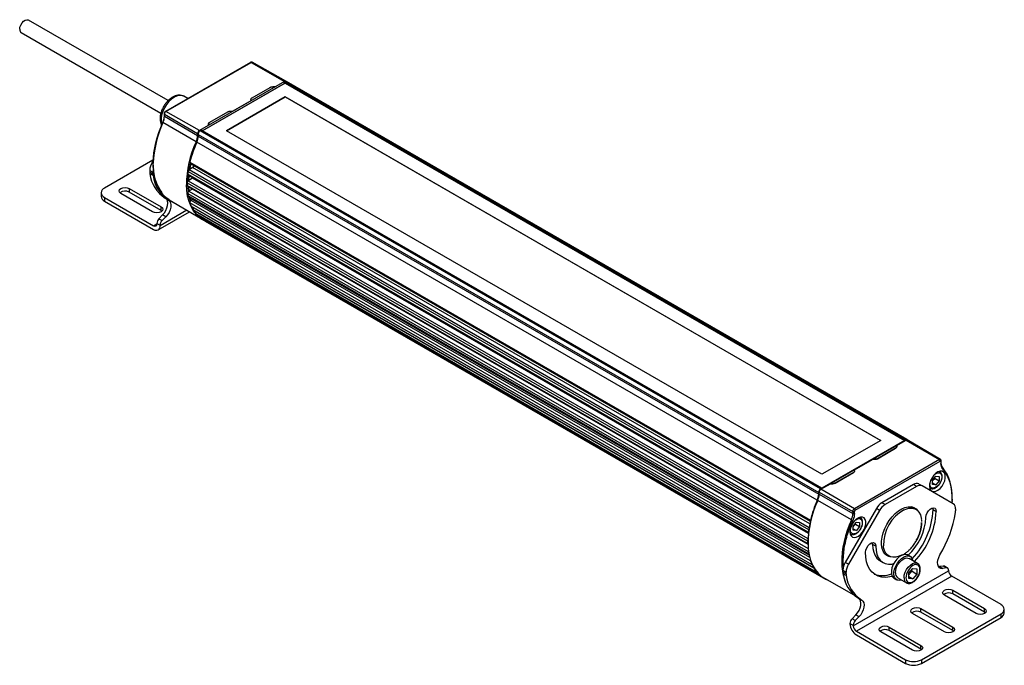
# Model space of a CAD drawing. Header units: millimetres. Extents: x 29 to 1295, y 0 to 793.
# Tile 4 of 4: x 838 to 1276, y 506 to 793. Entities that reach past the tile are written whole.
import ezdxf

# ---------------------------------------------------------------- set-up
doc = ezdxf.new("R2010")
doc.units = ezdxf.units.MM
doc.header["$LTSCALE"] = 3

msp = doc.modelspace()

# ---------------------------------------------------------------- linework, layer by layer
for p, q in [((904.27, 757.27), (842.17, 793.12)), ((838.92, 787.49), (901.03, 751.64)), ((940.88, 774.28), (903.06, 752.45)), ((903.31, 752.43), (941.12, 774.26)), ((941.12, 774.26), (955.98, 765.83)), ((956.55, 765.89), (941.6, 774.31)), ((955.98, 765.83), (918.17, 744)), ((919.36, 743.88), (955.81, 764.92)), ((956.37, 765.08), (919.6, 743.85)), ((941.57, 758.51), (949.58, 763.13)), ((955.98, 765.83), (951.82, 763.43)), ((955.81, 765.2), (955.81, 764.93)), ((956.2, 764.98), (955.81, 765.2)), ((956.34, 765.71), (955.99, 765.51)), ((1231.97, 606.19), (955.99, 765.51)), ((956.34, 765.71), (1232.32, 606.39)), ((956.37, 765.08), (1231.79, 606.09)), ((1232.95, 606.45), (956.96, 765.78)), ((912.97, 758.17), (911.2, 759.19)), ((930.21, 743.85), (956.37, 758.96)), ((956.37, 758.88), (930.28, 743.81)), ((956.37, 758.96), (1221.19, 606.09)), ((956.37, 758.96), (956.37, 758.88)), ((1221.12, 606.04), (956.37, 758.88)), ((941.33, 757.38), (932.8, 752.45)), ((902.48, 751.44), (902.48, 750.52)), ((902.62, 751.24), (917.35, 742.59)), ((902.62, 750.32), (902.62, 751.24)), ((902.62, 750.32), (917.35, 741.67)), ((918.16, 744), (903.31, 752.43)), ((922.85, 747.7), (930.86, 752.32)), ((916.71, 738.95), (901.97, 747.5)), ((922.31, 746.4), (918.16, 744)), ((917.35, 742.59), (917.35, 741.67)), ((917.63, 742.21), (1193.62, 582.89)), ((917.63, 742.21), (917.63, 741.43)), ((917.63, 741.43), (1193.62, 582.1)), ((918.86, 744.08), (918.51, 743.87)), ((1194.49, 584.55), (918.51, 743.87)), ((1194.85, 584.76), (918.86, 744.08)), ((1194.97, 584.77), (918.99, 744.09)), ((919.6, 743.85), (919.6, 743.73)), ((1195.02, 584.86), (919.6, 743.85)), ((1195.02, 590.98), (930.21, 743.85)), ((1193, 579.44), (917.01, 738.76)), ((897.43, 730.72), (875.9, 718.29)), ((897.13, 729.71), (897.55, 730.44)), ((897.13, 729.71), (897.39, 729.56)), ((913.95, 729.88), (1189.93, 570.55)), ((915.15, 727.43), (914.04, 726.78)), ((914.08, 729.32), (1189.87, 570.11)), ((1189.72, 568.92), (915.15, 727.43)), ((896.09, 726.22), (897.5, 725.41)), ((896.09, 726.22), (896.09, 725.45)), ((896.09, 725.45), (897.5, 724.63)), ((897.57, 723.89), (896.16, 724.71)), ((897.5, 724.63), (897.5, 725.41)), ((1188.94, 565.22), (912.96, 724.55)), ((913.1, 724.11), (1188.95, 564.87)), ((913.12, 725.76), (1189.11, 566.44)), ((913.25, 723.23), (913.34, 724.12)), ((915.15, 722.7), (913.49, 721.74)), ((913.64, 726.56), (1189.41, 567.36)), ((915.33, 722.82), (915.15, 722.7)), ((1189.08, 564.57), (915.15, 722.7)), ((912.68, 720.67), (1188.66, 561.35)), ((1188.66, 560.2), (912.68, 719.52)), ((912.84, 719.19), (1188.74, 559.91)), ((913.32, 716.84), (913.12, 719.02)), ((913.21, 721.58), (1188.86, 562.45)), ((913.67, 717.08), (913.52, 718.79)), ((874.44, 716.25), (874.44, 714.62)), ((875.9, 714.21), (875.9, 712.58)), ((875.9, 714.21), (897.82, 701.55)), ((897.36, 707.82), (883.22, 715.98)), ((886.97, 718.15), (901.11, 709.98)), ((886.97, 718.15), (886.97, 716.52)), ((901.11, 708.35), (886.97, 716.52)), ((902.95, 713.86), (904.37, 713.05)), ((912.96, 715.96), (1188.94, 556.64)), ((1189.11, 555.62), (913.12, 714.94)), ((913.27, 714.71), (1189.25, 555.39)), ((913.48, 716.97), (1189, 557.92)), ((915.08, 717.89), (913.67, 717.08)), ((875.9, 712.58), (897.82, 699.92)), ((901.11, 708.35), (901.11, 709.98)), ((904.75, 713.15), (918.61, 704.95)), ((1189.93, 552.46), (913.95, 711.78)), ((1189.67, 554), (914.45, 712.88)), ((915.15, 713.28), (914.54, 712.93)), ((914.57, 710.23), (1190.55, 550.91)), ((914.6, 710.19), (1190.59, 550.86)), ((915.41, 713.47), (915.15, 713.28)), ((1189.45, 554.93), (915.15, 713.28)), ((915.57, 709.47), (915.46, 709.69)), ((899.82, 699.72), (913.8, 707.79)), ((900.15, 704.67), (901.83, 706.37)), ((912.65, 708.48), (900.65, 701.56)), ((901.48, 708.09), (901.11, 708.35)), ((901.57, 703.85), (903.24, 705.55)), ((903.24, 705.55), (901.83, 706.37)), ((1191.44, 549.37), (915.46, 708.7)), ((1191.45, 549.2), (915.46, 708.52)), ((916.56, 706.96), (1192.54, 547.64)), ((916.58, 706.94), (1192.57, 547.62)), ((1193.73, 546.49), (917.75, 705.81)), ((1193.76, 546.34), (917.78, 705.66)), ((897.82, 701.55), (899.24, 702.37)), ((899.24, 702.61), (900.65, 701.8)), ((899.24, 702.61), (899.24, 702.37)), ((900.15, 704.67), (901.57, 703.85)), ((900.65, 701.56), (900.65, 701.8)), ((919.19, 704.53), (1195.18, 545.21)), ((919.19, 704.53), (1195.17, 545.21)), ((919.19, 704.53), (919.19, 704.53)), ((920.68, 703.67), (920.69, 703.67)), ((920.69, 703.67), (1196.67, 544.34)), ((1194.64, 584.4), (1232.45, 606.23)), ((1231.79, 606.09), (1195.02, 584.86)), ((1221.19, 606.09), (1195.02, 590.98)), ((1228.31, 603.83), (1232.46, 606.23)), ((1231.79, 606.09), (1231.79, 605.97)), ((1231.97, 606.19), (1232.32, 606.39)), ((1232.24, 606.27), (1232.21, 606.25)), ((1232.46, 606.23), (1247.31, 597.5)), ((1247.8, 597.55), (1233.04, 606.28)), ((1219.75, 597.92), (1227.76, 602.54)), ((1227.77, 602.55), (1219.76, 597.92)), ((1228.12, 602.84), (1228.13, 602.86)), ((1209.28, 592.85), (1217.82, 597.78)), ((1247.31, 597.5), (1209.5, 575.67)), ((1209.85, 575.06), (1247.66, 596.89)), ((1247.99, 596.7), (1247.99, 595.78)), ((1248.14, 595.98), (1248.14, 596.91)), ((1201.02, 587.1), (1209.03, 591.73)), ((1209.05, 591.74), (1201.04, 587.12)), ((1209.31, 591.93), (1209.37, 591.99)), ((1247.19, 592.27), (1247.53, 592.11)), ((1247.5, 592.13), (1247.24, 592.28)), ((1243.07, 586.72), (1243.18, 587.39)), ((1244.31, 588.37), (1245.73, 590.13)), ((1244.31, 586.49), (1244.31, 588.37)), ((1244.31, 587.18), (1245.73, 586.36)), ((1245.37, 589.14), (1245.32, 589.62)), ((1245.37, 589.14), (1247.14, 588.12)), ((1245.73, 590.13), (1247.14, 590.01)), ((1247.14, 588.12), (1245.73, 586.36)), ((1247.14, 590.01), (1247.14, 588.12)), ((1193.62, 582.1), (1193.62, 582.89)), ((1193.83, 582.99), (1208.81, 574.49)), ((1193.83, 582.07), (1193.83, 582.99)), ((1194.49, 584.55), (1194.85, 584.76)), ((1194.64, 584.4), (1198.8, 586.8)), ((1209.5, 575.67), (1194.64, 584.4)), ((1195.02, 584.75), (1195.02, 584.86)), ((1235.77, 586.42), (1221.73, 578.32)), ((1237.19, 585.61), (1223.15, 577.5)), ((1237.19, 585.61), (1235.77, 586.42)), ((1239.64, 585.85), (1238.22, 586.66)), ((1253.49, 577.85), (1239.64, 585.85)), ((1243.16, 584.83), (1242.98, 584.97)), ((1242.99, 584.92), (1243.25, 584.77)), ((1243.25, 584.77), (1243.16, 584.83)), ((1245.73, 586.36), (1244.31, 586.49)), ((1208.16, 570.75), (1193.2, 579.35)), ((1193.83, 582.07), (1208.81, 573.57)), ((1223.15, 577.5), (1221.73, 578.32)), ((1252.93, 578.85), (1252.87, 578.21)), ((1253.07, 579.31), (1253.08, 579.89)), ((1219.28, 575.73), (1205.43, 551.73)), ((1220.7, 574.91), (1206.84, 550.92)), ((1208.81, 574.49), (1208.81, 573.57)), ((1209.51, 573.57), (1209.51, 574.49)), ((1220.7, 574.91), (1219.28, 575.73)), ((1236.87, 575.37), (1234.94, 576.49)), ((1235.98, 575.88), (1235.54, 576.33)), ((1244.49, 575.28), (1244.36, 576.08)), ((1244.49, 575.28), (1245.9, 574.47)), ((1254.53, 575.56), (1254.53, 574.78)), ((1208.95, 567.96), (1210.37, 569.72)), ((1210.37, 569.72), (1211.78, 569.6)), ((1211.78, 569.6), (1211.78, 567.71)), ((1211.83, 571.85), (1212.17, 571.7)), ((1212.14, 571.72), (1211.88, 571.87)), ((1207.72, 566.31), (1207.82, 566.98)), ((1208.95, 566.08), (1208.95, 567.96)), ((1208.95, 566.77), (1210.37, 565.95)), ((1210.37, 565.95), (1208.95, 566.08)), ((1210.01, 568.73), (1209.96, 569.21)), ((1210.01, 568.73), (1211.78, 567.71)), ((1211.78, 567.71), (1210.37, 565.95)), ((1189.1, 564.79), (1188.92, 562.91)), ((1207.8, 564.41), (1207.62, 564.56)), ((1207.63, 564.51), (1207.89, 564.36)), ((1207.89, 564.36), (1207.8, 564.41)), ((1217.62, 559.77), (1217.49, 560.57)), ((1219.03, 558.96), (1217.62, 559.77)), ((1220.88, 552.56), (1222.29, 551.75)), ((1222.94, 555.7), (1224.88, 554.58)), ((1234.3, 554.41), (1233.17, 555.07)), ((1237.62, 551.34), (1233.8, 553.55)), ((1190.66, 550.86), (1190.77, 550.87)), ((1191.47, 549.49), (1191.44, 549.37)), ((1192.67, 547.62), (1192.74, 547.65)), ((1204.39, 548.25), (1205.81, 547.43)), ((1204.39, 548.25), (1204.39, 547.47)), ((1205.81, 546.65), (1204.39, 547.47)), ((1206.84, 550.92), (1205.43, 551.73)), ((1205.81, 546.65), (1205.81, 547.43)), ((1208.95, 523.58), (1251.38, 548.07)), ((1233.77, 546.93), (1235.54, 549.13)), ((1235.19, 547.84), (1235.1, 548.58)), ((1235.19, 547.84), (1237.31, 546.61)), ((1235.54, 549.13), (1237.31, 548.97)), ((1237.31, 548.97), (1237.31, 546.61)), ((1246.94, 549.87), (1247.38, 549.9)), ((1249.05, 550.13), (1247.38, 549.9)), ((1247.38, 549.9), (1248.79, 549.08)), ((1250.47, 549.32), (1248.79, 549.08)), ((1250.47, 549.32), (1249.05, 550.13)), ((1250.97, 549.23), (1249.55, 550.05)), ((1251.38, 548.32), (1251.38, 548.07)), ((1193.74, 546.54), (1193.73, 546.49)), ((1195.58, 545.07), (1195.31, 545.22)), ((1196.21, 544.69), (1209.26, 537.34)), ((1205.87, 545.91), (1204.46, 546.73)), ((1252.8, 545.62), (1210.37, 521.13)), ((1227.17, 544.67), (1228.3, 544.02)), ((1228.8, 544.89), (1232.62, 542.68)), ((1233.77, 544.57), (1233.77, 546.93)), ((1233.77, 545.43), (1235.54, 544.41)), ((1235.54, 544.41), (1233.77, 544.57)), ((1237.31, 546.61), (1235.54, 544.41)), ((1274.72, 532.97), (1252.8, 545.62)), ((1232.62, 542.68), (1232.57, 542.71)), ((1253.26, 539.36), (1267.4, 531.19)), ((1253.26, 537.72), (1253.26, 539.36)), ((1211.26, 535.89), (1212.67, 535.07)), ((1263.65, 529.03), (1249.51, 537.19)), ((1267.4, 529.56), (1253.26, 537.72)), ((1239.11, 531.19), (1253.26, 523.03)), ((1239.11, 529.56), (1239.11, 531.19)), ((1267.4, 529.56), (1267.4, 531.19)), ((1276.18, 529.29), (1276.18, 530.93)), ((1210.13, 528.39), (1208.46, 526.7)), ((1209.87, 525.88), (1208.46, 526.7)), ((1211.54, 527.57), (1209.87, 525.88)), ((1211.54, 527.57), (1210.13, 528.39)), ((1249.51, 520.87), (1235.37, 529.03)), ((1253.26, 521.4), (1239.11, 529.56)), ((1239.36, 508.48), (1274.72, 528.89)), ((1239.36, 506.84), (1274.72, 527.25)), ((1267.76, 529.29), (1267.4, 529.56)), ((1274.72, 527.25), (1274.72, 528.89)), ((1207.54, 524.64), (1208.95, 523.82)), ((1207.54, 524.64), (1207.54, 524.4)), ((1208.95, 523.58), (1208.95, 523.82)), ((1224.97, 523.03), (1239.11, 514.86)), ((1224.97, 521.4), (1224.97, 523.03)), ((1239.11, 513.23), (1224.97, 521.4)), ((1253.26, 521.4), (1253.26, 523.03)), ((1253.62, 521.13), (1253.26, 521.4)), ((1210.37, 521.13), (1232.29, 508.48)), ((1210.37, 519.5), (1232.29, 506.84)), ((1235.37, 512.7), (1221.22, 520.87)), ((1239.11, 513.23), (1239.11, 514.86)), ((1239.48, 512.97), (1239.11, 513.23)), ((1232.29, 508.48), (1232.29, 506.84)), ((1239.36, 508.48), (1239.36, 506.84))]:
    msp.add_line(p, q)
at = {"flags": 128}
for points in [[(838.25, 788.98), (838.37, 789.91), (838.73, 790.89), (839.29, 791.8), (839.98, 792.55), (840.74, 793.06), (841.47, 793.27), (842.1, 793.15), (842.17, 793.12)], [(907.02, 758.77), (905.78, 757.91), (904.61, 756.79), (903.53, 755.46), (902.61, 753.97), (901.89, 752.39), (901.38, 750.79), (901.13, 749.25), (901.13, 747.82), (901.38, 746.57), (901.4, 746.53)], [(904.75, 713.15), (903.67, 713.87), (902.14, 715.25), (900.82, 716.91), (899.71, 718.84), (898.83, 721.01), (898.2, 723.42), (897.81, 726.03), (897.66, 728.81), (897.67, 729.4)], [(883.22, 715.98), (882.65, 716.48), (882.45, 717.07), (882.65, 717.65), (883.22, 718.15), (884.08, 718.48), (885.1, 718.6), (886.11, 718.48), (886.97, 718.15)], [(917.76, 705.69), (916.89, 706.52), (915.56, 708.19), (914.45, 710.13), (913.57, 712.32), (912.92, 714.74), (912.53, 717.36), (912.39, 719.73)], [(901.11, 709.98), (901.69, 709.49), (901.89, 708.9), (901.69, 708.32), (901.11, 707.82), (900.25, 707.49), (899.24, 707.37), (898.22, 707.49), (897.36, 707.82)], [(901.83, 706.37), (902.61, 707.29), (903.26, 708.35), (903.75, 709.48), (904.03, 710.61), (904.11, 711.67), (903.96, 712.59), (903.61, 713.32), (903.12, 713.77)], [(904.47, 712.99), (905.02, 712.5), (905.38, 711.77), (905.52, 710.85), (905.45, 709.8), (905.16, 708.67), (904.67, 707.54), (904.02, 706.47), (903.24, 705.55)], [(916.56, 706.96), (916.57, 706.95), (916.58, 706.94)], [(917.78, 706.25), (917.78, 706.13), (917.75, 705.81)], [(1233.15, 606.22), (1233.1, 606.31), (1232.99, 606.43), (1232.85, 606.49), (1232.69, 606.51), (1232.51, 606.48), (1232.32, 606.39)], [(1242.9, 585.8), (1243.03, 584.77), (1243.41, 583.97), (1244.02, 583.46), (1244.81, 583.28), (1245.71, 583.43), (1246.67, 583.91), (1247.62, 584.68), (1248.47, 585.68), (1249.18, 586.85), (1249.68, 588.09), (1249.94, 589.31), (1249.94, 590.42), (1249.68, 591.34), (1249.18, 592), (1248.47, 592.35), (1247.62, 592.37), (1246.67, 592.05), (1245.71, 591.42), (1244.81, 590.53), (1244.02, 589.43), (1243.41, 588.22), (1243.03, 586.98), (1242.9, 585.8)], [(1245.31, 590.98), (1245.73, 591.31), (1246.7, 591.66), (1247.18, 591.65), (1247.6, 591.5), (1247.94, 591.21), (1248.19, 590.8), (1248.38, 589.78), (1248.19, 588.54), (1247.94, 587.85), (1247.6, 587.17), (1247.18, 586.52), (1246.7, 585.96), (1245.73, 585.19), (1244.75, 584.84), (1244.27, 584.85), (1243.85, 585), (1243.51, 585.29), (1243.26, 585.7), (1243.07, 586.72), (1243.07, 586.72)], [(1225.64, 554.24), (1225.02, 554.37), (1223.91, 554.85), (1222.99, 555.64), (1222.28, 556.71), (1221.79, 558.03), (1221.54, 559.55), (1221.54, 561.25), (1221.79, 563.07), (1222.28, 564.95), (1222.99, 566.84), (1223.91, 568.7), (1225.02, 570.45), (1226.27, 572.07), (1227.63, 573.49), (1229.07, 574.67), (1230.54, 575.59), (1231.99, 576.22), (1233.4, 576.53), (1234.71, 576.52), (1235.89, 576.2), (1236.91, 575.56), (1237.55, 574.88)], [(1231.69, 575.2), (1232.35, 575.48), (1233.78, 575.86), (1235.12, 575.91), (1236.33, 575.63), (1237.38, 575.03), (1238.22, 574.12), (1238.85, 572.93), (1239.23, 571.5), (1239.28, 571.15)], [(1241.31, 571.81), (1241.44, 572.8), (1241.84, 573.83), (1242.45, 574.78), (1243.2, 575.52), (1244, 575.98), (1244.75, 576.1), (1245.36, 575.86), (1245.76, 575.3), (1245.9, 574.47)], [(1207.54, 565.39), (1207.67, 564.36), (1208.05, 563.56), (1208.66, 563.05), (1209.45, 562.86), (1210.36, 563.02), (1211.32, 563.49), (1212.26, 564.26), (1213.11, 565.27), (1213.82, 566.43), (1214.32, 567.67), (1214.58, 568.89), (1214.58, 570.01), (1214.32, 570.93), (1213.82, 571.59), (1213.11, 571.94), (1212.26, 571.96), (1211.32, 571.64), (1210.36, 571.01), (1209.45, 570.11), (1208.66, 569.02), (1208.05, 567.81), (1207.67, 566.56), (1207.54, 565.39)], [(1214.44, 556.3), (1214.57, 557.29), (1214.97, 558.32), (1215.58, 559.26), (1216.33, 560.01), (1217.13, 560.47), (1217.88, 560.59), (1218.49, 560.35), (1218.89, 559.78), (1219.03, 558.96)], [(1188.88, 559.77), (1189.01, 557.76), (1189.41, 555.13), (1190.05, 552.72), (1190.93, 550.53), (1192.04, 548.59), (1193.37, 546.92), (1194.91, 545.54), (1196.21, 544.69)], [(1226.34, 545.55), (1225.31, 545.3), (1223.47, 545.08), (1221.74, 545.18), (1220.14, 545.6), (1218.7, 546.33), (1217.44, 547.36), (1216.38, 548.67), (1215.54, 550.25), (1214.93, 552.07), (1214.56, 554.1), (1214.44, 556.3)], [(1217.62, 559.77), (1217.74, 557.93), (1218.11, 556.27), (1218.72, 554.83), (1219.55, 553.65), (1220.59, 552.74), (1220.88, 552.56)], [(1219.03, 558.96), (1219.16, 557.11), (1219.53, 555.45), (1220.13, 554.01), (1220.97, 552.83), (1222, 551.92), (1223.22, 551.32), (1224.6, 551.03), (1226.1, 551.06), (1226.96, 551.22)], [(1230.76, 555.11), (1229.4, 554.48), (1227.97, 554.09), (1226.63, 554.04), (1225.42, 554.32), (1224.38, 554.93), (1223.53, 555.84), (1222.9, 557.02), (1222.52, 558.45), (1222.42, 559.22)], [(1223.38, 555.26), (1223.6, 555.19), (1223.99, 555.1)], [(1233.17, 555.07), (1232.44, 555.32), (1231.48, 555.29), (1230.43, 554.91), (1229.37, 554.22), (1228.36, 553.26), (1227.46, 552.08), (1226.74, 550.77), (1226.22, 549.4), (1225.96, 548.06), (1225.96, 546.83), (1226.22, 545.79), (1226.74, 545.01), (1227.17, 544.67)], [(1230.46, 543.93), (1229.49, 543.74), (1228.6, 543.88), (1227.87, 544.36), (1227.35, 545.14), (1227.09, 546.17), (1227.09, 547.4), (1227.35, 548.74), (1227.87, 550.12), (1228.6, 551.43), (1229.49, 552.61), (1230.5, 553.57), (1231.57, 554.26), (1232.61, 554.63), (1233.57, 554.67), (1234.39, 554.36), (1235.02, 553.72), (1235.41, 552.81), (1235.46, 552.59)], [(1227.76, 547.18), (1227.9, 548.35), (1228.28, 549.6), (1228.89, 550.81), (1229.67, 551.9), (1230.58, 552.8), (1231.54, 553.43), (1232.48, 553.75), (1233.34, 553.73), (1233.8, 553.55)], [(1248.79, 549.08), (1248.01, 549.1), (1247.36, 549.41), (1246.87, 549.98), (1246.58, 550.78), (1246.51, 551.75), (1246.66, 552.84), (1247.01, 553.97), (1247.56, 555.09)], [(1231.58, 544.97), (1231.71, 546.15), (1232.1, 547.39), (1232.7, 548.6), (1233.49, 549.7), (1234.4, 550.6), (1235.36, 551.23), (1236.3, 551.54), (1237.16, 551.53), (1237.63, 551.34)], [(1251.38, 548.32), (1251.37, 548.55), (1251.32, 548.76), (1251.24, 548.95), (1251.13, 549.1), (1251, 549.21), (1250.84, 549.29), (1250.66, 549.32), (1250.47, 549.32)], [(1196.68, 544.34), (1197.35, 544.04), (1197.38, 544.03)], [(1249.51, 537.19), (1248.93, 537.69), (1248.73, 538.28), (1248.93, 538.86), (1249.51, 539.36), (1250.37, 539.69), (1251.38, 539.81), (1252.4, 539.69), (1253.26, 539.36)], [(1210.13, 528.39), (1210.91, 529.32), (1211.56, 530.38), (1212.05, 531.51), (1212.34, 532.64), (1212.41, 533.7), (1212.27, 534.62), (1211.91, 535.34), (1211.42, 535.79)], [(1212.78, 535.01), (1213.32, 534.53), (1213.68, 533.8), (1213.83, 532.88), (1213.75, 531.82), (1213.46, 530.69), (1212.98, 529.56), (1212.32, 528.5), (1211.54, 527.57)], [(1235.37, 529.03), (1234.79, 529.53), (1234.59, 530.11), (1234.79, 530.7), (1235.37, 531.19), (1236.23, 531.52), (1237.24, 531.64), (1238.25, 531.52), (1239.11, 531.19)], [(1267.4, 531.19), (1267.97, 530.7), (1268.17, 530.11), (1267.97, 529.53), (1267.4, 529.03), (1266.54, 528.7), (1265.52, 528.58), (1264.51, 528.7), (1263.65, 529.03)], [(1221.22, 520.87), (1220.65, 521.36), (1220.45, 521.95), (1220.65, 522.53), (1221.22, 523.03), (1222.08, 523.36), (1223.1, 523.48), (1224.11, 523.36), (1224.97, 523.03)], [(1253.26, 523.03), (1253.83, 522.53), (1254.03, 521.95), (1253.83, 521.36), (1253.26, 520.87), (1252.4, 520.53), (1251.38, 520.42), (1250.37, 520.53), (1249.51, 520.87)], [(1239.11, 514.86), (1239.69, 514.37), (1239.89, 513.78), (1239.69, 513.2), (1239.11, 512.7), (1238.25, 512.37), (1237.24, 512.25), (1236.23, 512.37), (1235.37, 512.7)]]:
    msp.add_lwpolyline(points, dxfattribs=at)
for centre, radius, start, end in [((839.8, 788.78), 1.56, 172.8534, 235.8344), ((940.98, 774.06), 0.248, 54.8867, 114.4743), ((941.41, 773.86), 0.488, 66.2111, 125.5723), ((956.19, 765.19), 0.384, 122.6055, 177.3945), ((956.32, 765.36), 0.58, 66.2151, 125.5719), ((955.6, 765.23), 0.706, 33.992, 57.5131), ((956.7, 765.21), 0.62, 65.2304, 126.08), ((909.46, 755.4), 4.17, 65.3276, 125.9828), ((895.5, 750.49), 7.12, 335.1976, 358.6373), ((902.73, 751.47), 0.248, 185.3354, 245.1377), ((902.73, 750.55), 0.25, 186.8679, 245.005), ((904.11, 751.18), 1.49, 122.6055, 177.3945), ((903.16, 752.22), 0.248, 54.8734, 114.6291), ((944.57, 727.82), 46.93, 155.2037, 178.0691), ((902.06, 747.77), 0.286, 208.592, 251.9639), ((910.47, 741.83), 6.87, 335.1976, 358.6373), ((910.9, 741.59), 6.74, 335.1976, 358.6373), ((919.11, 742.51), 1.77, 122.6055, 177.3945), ((917.68, 743.21), 0.701, 241.7707, 266.4803), ((919.5, 742.29), 1.87, 122.1093, 182.291), ((917.78, 743.4), 0.71, 33.2825, 57.4823), ((918.94, 743.98), 0.126, 65.6929, 125.6176), ((958.95, 719.36), 46.56, 155.1191, 179.5456), ((966.7, 716.65), 54.39, 156.01, 165.9234), ((918.16, 741.5), 2.93, 240.498, 247.338), ((903.3, 725.98), 7.21, 148.8563, 178.0435), ((914.38, 729.68), 0.471, 156.0084, 230.0739), ((913.98, 729.26), 2.17, 302.6666, 332.7967), ((900.14, 725.43), 4.05, 179.7386, 190.2596), ((911.19, 726.58), 15.16, 187.1184, 237.054), ((903.52, 725.34), 6.01, 164.3212, 179.3523), ((901.56, 724.61), 4.05, 179.7386, 190.2596), ((912.58, 725.75), 15.12, 187.0881, 237.6083), ((913.35, 724.43), 0.408, 164.2134, 233.3802), ((954.26, 719.49), 41.61, 171.3375, 173.025), ((914.28, 725.57), 1.17, 122.9173, 170.7714), ((876.68, 716.25), 2.18, 110.7834, 249.2166), ((913.83, 720.61), 1.16, 122.6593, 176.6725), ((945.68, 720.1), 33, 178.9977, 181.0023), ((913.05, 719.49), 0.37, 175.5535, 234.6932), ((876.94, 714.87), 2.51, 185.6948, 245.6253), ((885.11, 713.24), 3.77, 60.5043, 126.871), ((914.07, 716.02), 1.12, 122.0224, 182.9693), ((937.79, 719.49), 25.08, 188.0858, 190.4509), ((913.44, 714.98), 0.32, 186.576, 237.4842), ((915, 711.96), 1.07, 120.9033, 189.8139), ((931.13, 717.72), 18.18, 199.0777, 204.3407), ((914.65, 710.27), 0.0939, 202.9191, 239.1239), ((913.81, 709.28), 1.75, 340.4273, 11.5893), ((915.66, 708.62), 0.218, 158.7209, 205.0034), ((927.52, 715.83), 14.1, 211.2232, 218.9781), ((917.91, 705.76), 0.167, 163.915, 219.6008), ((925.92, 714.4), 11.95, 227.0481, 235.7088), ((898.38, 702.23), 0.873, 230.7967, 9.214), ((898.93, 701.28), 1.75, 230.7967, 9.214), ((902.36, 702.46), 3.12, 134.9114, 177.1174), ((903.77, 701.64), 3.12, 134.9114, 177.1174), ((1232.18, 605.86), 0.386, 122.6907, 161.7926), ((1232.29, 605.96), 0.315, 58.9176, 84.9851), ((1232.79, 605.77), 0.565, 64.4932, 126.3427), ((1247.59, 597.13), 0.462, 63.5741, 127.3003), ((1246.9, 596.86), 0.766, 2.6294, 57.0819), ((1247.79, 596.74), 0.205, 350.786, 129.2033), ((1247.9, 596.93), 0.246, 293.7439, 354.7732), ((1247.9, 596), 0.239, 292.7742, 355.9057), ((1248.42, 593.8), 0.403, 317.2687, 53.9152), ((1232.73, 581.57), 20.27, 355.8442, 38.2525), ((1237.21, 584.42), 2.46, 65.686, 125.6182), ((1195.49, 582.97), 1.87, 122.1093, 182.291), ((1193.98, 583.27), 0.321, 215.1636, 242.0356), ((1195.59, 582.91), 1.77, 122.6055, 177.3945), ((1194.47, 584.13), 0.315, 58.9176, 84.9851), ((1194.92, 584.67), 0.108, 34.8282, 129.6203), ((1238.62, 583.6), 2.46, 65.686, 125.6182), ((1233.67, 560.17), 44.78, 154.647, 180.5116), ((1242.69, 557.32), 54.39, 156.01, 165.9234), ((1186.88, 582.26), 6.74, 335.1976, 358.6373), ((1193.66, 580.18), 0.952, 232.6593, 241.0789), ((1186.96, 582.23), 6.87, 335.1976, 358.6373), ((1193.98, 582.35), 0.321, 215.1636, 242.0356), ((1225.47, 572.32), 7.07, 121.9547, 151.1444), ((1210.3, 574.42), 1.49, 122.6055, 177.3945), ((1209.16, 575.17), 0.766, 242.9222, 297.3664), ((1209.08, 575.03), 0.766, 2.6294, 57.0819), ((1210.23, 574.46), 0.721, 122.6055, 177.3945), ((1226.89, 571.5), 7.07, 121.9547, 151.1444), ((1240.14, 559.62), 17.72, 118.4779, 181.3163), ((1209.91, 576.99), 34.62, 316.9652, 357.1737), ((1211.3, 576.18), 34.65, 316.0622, 357.1733), ((1200.55, 582.99), 54.67, 329.3133, 350.4982), ((1252.02, 575.81), 2.52, 354.3796, 54.302), ((1249.13, 574.8), 5.4, 351.1113, 359.8036), ((1190.6, 570.36), 0.693, 163.7019, 195.4568), ((1248.28, 551.71), 44.41, 154.6196, 180.8513), ((1201.69, 573.73), 7.12, 335.1976, 358.6373), ((1209.48, 573.05), 2.65, 240.0999, 255.0618), ((1209.16, 574.25), 0.766, 242.9222, 297.3664), ((1216.74, 573.04), 24.59, 312.6115, 357.1535), ((1189.47, 565.13), 0.539, 170.0794, 207.5921), ((1230.25, 560.17), 41.61, 171.3375, 173.025), ((1190.27, 566.24), 1.18, 148.4885, 170.4471), ((1189.67, 561.31), 1.01, 157.368, 177.8505), ((1221.66, 560.77), 33, 178.9977, 181.0023), ((1189.06, 560.17), 0.395, 176.5682, 223.46), ((1189.96, 556.72), 1.02, 150.2904, 184.157), ((1213.77, 560.17), 25.08, 188.0858, 190.4509), ((1189.4, 555.65), 0.297, 185.2663, 262.2976), ((1190.71, 552.66), 0.801, 157.6269, 194.3168), ((1207.12, 558.4), 18.18, 199.0777, 204.3407), ((1190.63, 550.94), 0.0929, 203.1667, 286.8145), ((1191.65, 549.29), 0.218, 158.7209, 205.0034), ((1203.51, 556.51), 14.1, 211.2232, 218.9781), ((1192.62, 547.71), 0.103, 222.7918, 300.4392), ((1227.11, 551.54), 23.24, 181.1922, 202.3051), ((1211.6, 548), 7.21, 148.8563, 178.0435), ((1208.45, 547.45), 4.05, 179.7386, 190.2596), ((1213.02, 547.19), 7.21, 148.8563, 178.0435), ((1249.18, 549.38), 0.767, 61.1458, 99.7782), ((1254.45, 548.21), 3.07, 182.6055, 237.3945), ((1193.89, 546.44), 0.167, 163.915, 219.6008), ((1201.9, 555.08), 11.95, 227.0481, 235.7088), ((1195.23, 545.32), 0.128, 242.6917, 309.6522), ((1196.74, 544.45), 0.124, 174.2193, 237.7816), ((1219.5, 548.61), 15.16, 187.1184, 237.054), ((1209.86, 546.64), 4.05, 179.7386, 190.2596), ((1220.88, 547.78), 15.12, 187.0881, 237.6083), ((1221.98, 556.18), 10.27, 249.3809, 292.9012), ((1230.24, 546.92), 2.49, 174.0671, 234.6207), ((1234.08, 544.72), 2.51, 174.2243, 232.9165), ((1251.4, 534.45), 3.77, 60.5043, 126.871), ((1237.26, 526.28), 3.77, 60.5043, 126.871), ((1273.94, 530.93), 2.18, 290.7834, 69.2166), ((1210.66, 524.48), 3.12, 134.9114, 177.1174), ((1212.08, 523.67), 3.12, 134.9114, 177.1174), ((1273.68, 529.54), 2.51, 294.3747, 354.3052), ((1213.68, 524.68), 6.15, 182.6055, 237.3945), ((1212.03, 523.72), 3.07, 182.6055, 237.3945), ((1223.12, 518.12), 3.77, 60.5043, 126.871), ((1235.82, 515.3), 7.69, 242.6097, 297.3903), ((1235.82, 513.67), 7.69, 242.6097, 297.3903)]:
    msp.add_arc(centre, radius, start, end)
for points, knots in [([(941.6, 774.31), (941.55, 774.33), (941.43, 774.39), (941.24, 774.4), (941.05, 774.37), (940.93, 774.31), (940.88, 774.28)], [0, 0, 0, 0, 0.259915, 0.515668, 0.763485, 1, 1, 1, 1]), ([(949.58, 763.13), (949.61, 763.15), (949.68, 763.18), (949.79, 763.24), (949.91, 763.28), (950.04, 763.32), (950.18, 763.36), (950.32, 763.4), (950.47, 763.42), (950.67, 763.45), (950.92, 763.47), (951.22, 763.48), (951.52, 763.47), (951.72, 763.44), (951.82, 763.43)], [0, 0, 0, 0, 0.057497, 0.116429, 0.176793, 0.238573, 0.301743, 0.366265, 0.432092, 0.499169, 0.620824, 0.745103, 0.87161, 1, 1, 1, 1]), ([(955.98, 765.83), (955.98, 765.83), (955.98, 765.83), (955.98, 765.83), (955.99, 765.83), (955.98, 765.83), (955.98, 765.83)], [0, 0, 0, 0, 0.005206, 0.47482, 0.738069, 1, 1, 1, 1]), ([(911.11, 759.19), (910.98, 759.28), (910.54, 759.55), (909.65, 759.72), (908.53, 759.71), (907.38, 759.41), (906.4, 758.95), (905.42, 758.31), (904.43, 757.49), (903.36, 756.32), (902.43, 754.98), (901.66, 753.54), (901.09, 752.03), (900.73, 750.52), (900.61, 749.03), (900.76, 747.69), (901.02, 746.75), (901.29, 746.34), (901.35, 746.26)], [0, 0, 0, 0, 0.026922, 0.091004, 0.155179, 0.221989, 0.287191, 0.326998, 0.400299, 0.473337, 0.546112, 0.618823, 0.69176, 0.765207, 0.839525, 0.914889, 0.981902, 1, 1, 1, 1]), ([(941.33, 757.38), (941.31, 757.4), (941.27, 757.45), (941.22, 757.52), (941.17, 757.59), (941.12, 757.69), (941.09, 757.81), (941.1, 757.97), (941.16, 758.12), (941.25, 758.26), (941.39, 758.39), (941.51, 758.47), (941.57, 758.51)], [0, 0, 0, 0, 0.061897, 0.124254, 0.187049, 0.250252, 0.373269, 0.500371, 0.622099, 0.750401, 0.871018, 1, 1, 1, 1]), ([(902.47, 750.52), (902.47, 750.49), (902.5, 750.19), (902.41, 749.57), (902.23, 748.78), (902.02, 748.15), (901.86, 747.79), (901.8, 747.64)], [0, 0, 0, 0, 0.0348667, 0.3743741, 0.634376, 0.8540127, 1, 1, 1, 1]), ([(903.06, 752.45), (902.98, 752.4), (902.83, 752.29), (902.64, 752.02), (902.5, 751.72), (902.49, 751.54), (902.48, 751.44)], [0, 0, 0, 0, 0.250002, 0.500002, 0.750002, 1, 1, 1, 1]), ([(930.86, 752.32), (930.89, 752.34), (930.96, 752.38), (931.06, 752.42), (931.17, 752.46), (931.32, 752.51), (931.53, 752.56), (931.79, 752.59), (932.06, 752.6), (932.32, 752.57), (932.57, 752.52), (932.72, 752.47), (932.8, 752.45)], [0, 0, 0, 0, 0.0655, 0.12907, 0.19055, 0.249792, 0.378083, 0.499846, 0.628999, 0.755576, 0.879293, 1, 1, 1, 1]), ([(901.65, 716.33), (899.01, 719.44), (897.62, 724.08), (897.71, 735.23), (899.19, 741.5), (901.91, 747.64)], [0, 0, 0, 0, 0.5, 0.5, 1, 1, 1, 1]), ([(922.31, 746.4), (922.3, 746.43), (922.28, 746.5), (922.25, 746.6), (922.24, 746.7), (922.24, 746.8), (922.25, 746.9), (922.27, 747), (922.3, 747.11), (922.36, 747.23), (922.45, 747.37), (922.57, 747.49), (922.7, 747.6), (922.8, 747.67), (922.85, 747.7)], [0, 0, 0, 0, 0.073592, 0.146615, 0.219013, 0.290722, 0.361671, 0.431786, 0.500989, 0.60768, 0.711089, 0.81102, 0.907344, 1, 1, 1, 1]), ([(922.86, 747.67), (922.71, 747.59), (922.6, 747.5), (922.42, 747.29), (922.35, 747.19), (922.26, 746.96), (922.24, 746.85), (922.25, 746.62), (922.27, 746.51), (922.31, 746.4)], [0, 0, 0, 0, 0.25, 0.25, 0.5, 0.5, 0.75, 0.75, 1, 1, 1, 1]), ([(917.63, 741.59), (917.59, 741.6), (917.48, 741.6), (917.4, 741.65), (917.35, 741.67)], [0, 0, 0, 0, 0.392028, 1, 1, 1, 1]), ([(918.17, 744), (918.17, 744), (918.16, 743.99), (918.16, 744), (918.16, 744), (918.16, 744), (918.16, 744)], [0, 0, 0, 0, 0.290261, 0.499903, 0.70943, 1, 1, 1, 1]), ([(897.56, 730.7), (897.56, 730.64), (897.53, 730.27), (897.54, 729.91), (897.54, 729.62)], [0, 0, 0, 0, 0.158216, 1, 1, 1, 1]), ([(913.67, 726.58), (913.77, 727.26), (913.9, 728.14), (914.14, 729.05), (914.2, 729.25)], [0, 0, 0, 0, 0.7736306, 1, 1, 1, 1]), ([(914.04, 726.78), (914.13, 727.41), (914.24, 728.17), (914.44, 728.95), (914.48, 729.09)], [0, 0, 0, 0, 0.825383, 1, 1, 1, 1]), ([(913.14, 721.59), (913.14, 721.76), (913.13, 722.29), (913.2, 722.85), (913.25, 723.23)], [0, 0, 0, 0, 0.321682, 1, 1, 1, 1]), ([(913.49, 721.74), (913.49, 721.93), (913.49, 722.57), (913.57, 723.26), (913.63, 723.73)], [0, 0, 0, 0, 0.298644, 1, 1, 1, 1]), ([(914.22, 712.68), (914.11, 712.98), (913.9, 713.52), (913.79, 714.15), (913.74, 714.44)], [0, 0, 0, 0, 0.54888, 1, 1, 1, 1]), ([(914.57, 712.95), (914.45, 713.25), (914.3, 713.64), (914.21, 714.08), (914.2, 714.17)], [0, 0, 0, 0, 0.795361, 1, 1, 1, 1]), ([(1233.03, 606.27), (1232.99, 606.3), (1232.85, 606.39), (1232.57, 606.39), (1232.35, 606.34), (1232.25, 606.27), (1232.24, 606.27)], [0, 0, 0, 0, 0.183293, 0.574651, 0.984187, 1, 1, 1, 1]), ([(1232.45, 606.23), (1232.45, 606.23), (1232.46, 606.23), (1232.46, 606.23), (1232.46, 606.23), (1232.46, 606.23), (1232.46, 606.23)], [0, 0, 0, 0, 0.290261, 0.499903, 0.70943, 1, 1, 1, 1]), ([(1227.76, 602.54), (1227.9, 602.62), (1228.02, 602.71), (1228.2, 602.92), (1228.27, 603.03), (1228.36, 603.26), (1228.37, 603.37), (1228.37, 603.6), (1228.35, 603.72), (1228.31, 603.83)], [0, 0, 0, 0, 0.25, 0.25, 0.5, 0.5, 0.75, 0.75, 1, 1, 1, 1]), ([(1228.31, 603.83), (1228.32, 603.8), (1228.34, 603.73), (1228.36, 603.63), (1228.38, 603.54), (1228.38, 603.44), (1228.37, 603.34), (1228.35, 603.24), (1228.31, 603.13), (1228.26, 603.01), (1228.17, 602.88), (1228.05, 602.75), (1227.92, 602.64), (1227.82, 602.58), (1227.77, 602.55)], [0, 0, 0, 0, 0.073592, 0.146615, 0.219013, 0.290722, 0.361671, 0.431786, 0.500989, 0.60768, 0.711089, 0.81102, 0.907344, 1, 1, 1, 1]), ([(1217.82, 597.78), (1217.98, 597.73), (1218.14, 597.69), (1218.48, 597.64), (1218.66, 597.64), (1219.01, 597.66), (1219.18, 597.69), (1219.49, 597.78), (1219.63, 597.84), (1219.75, 597.92)], [0, 0, 0, 0, 0.25, 0.25, 0.5, 0.5, 0.75, 0.75, 1, 1, 1, 1]), ([(1219.76, 597.92), (1219.73, 597.91), (1219.66, 597.87), (1219.56, 597.82), (1219.45, 597.78), (1219.29, 597.73), (1219.09, 597.68), (1218.83, 597.65), (1218.56, 597.64), (1218.3, 597.66), (1218.05, 597.71), (1217.9, 597.76), (1217.82, 597.78)], [0, 0, 0, 0, 0.0655, 0.12907, 0.19055, 0.249792, 0.378083, 0.499846, 0.628999, 0.755576, 0.879293, 1, 1, 1, 1]), ([(1248.14, 596.91), (1248.14, 596.97), (1248.13, 597.1), (1248.06, 597.28), (1247.95, 597.44), (1247.85, 597.51), (1247.8, 597.55)], [0, 0, 0, 0, 0.236513, 0.48433, 0.740083, 1, 1, 1, 1]), ([(1248.74, 594.08), (1248.71, 594.11), (1248.54, 594.24), (1248.35, 594.66), (1248.17, 595.27), (1248.15, 595.76), (1248.15, 595.99)], [0, 0, 0, 0, 0.076317, 0.415089, 0.731497, 1, 1, 1, 1]), ([(1209.28, 592.85), (1209.31, 592.83), (1209.35, 592.78), (1209.4, 592.72), (1209.45, 592.65), (1209.5, 592.55), (1209.53, 592.42), (1209.52, 592.27), (1209.46, 592.12), (1209.37, 591.98), (1209.23, 591.85), (1209.11, 591.78), (1209.05, 591.74)], [0, 0, 0, 0, 0.061897, 0.124254, 0.187049, 0.250252, 0.373269, 0.500371, 0.622099, 0.750401, 0.871018, 1, 1, 1, 1]), ([(1247.68, 587.12), (1247.86, 587.47), (1248.11, 587.95), (1248.35, 588.69), (1248.49, 589.29), (1248.54, 589.98), (1248.49, 590.64), (1248.3, 591.25), (1248, 591.77), (1247.68, 591.99), (1247.53, 592.09)], [0, 0, 0, 0, 0.18145, 0.254024, 0.372304, 0.491552, 0.61704, 0.746551, 0.88119, 1, 1, 1, 1]), ([(1201.04, 587.12), (1201.01, 587.1), (1200.94, 587.06), (1200.83, 587.01), (1200.71, 586.96), (1200.58, 586.92), (1200.44, 586.88), (1200.3, 586.85), (1200.15, 586.82), (1199.95, 586.79), (1199.7, 586.77), (1199.4, 586.76), (1199.1, 586.77), (1198.9, 586.79), (1198.8, 586.8)], [0, 0, 0, 0, 0.057497, 0.116429, 0.176793, 0.238573, 0.301743, 0.366265, 0.432092, 0.499169, 0.620824, 0.745103, 0.87161, 1, 1, 1, 1]), ([(1198.8, 586.8), (1198.99, 586.77), (1199.19, 586.76), (1199.59, 586.75), (1199.79, 586.76), (1200.18, 586.81), (1200.37, 586.85), (1200.72, 586.95), (1200.88, 587.02), (1201.02, 587.1)], [0, 0, 0, 0, 0.25, 0.25, 0.5, 0.5, 0.75, 0.75, 1, 1, 1, 1]), ([(1243.15, 584.86), (1243.2, 584.82), (1243.45, 584.61), (1244.03, 584.5), (1244.75, 584.57), (1245.45, 584.83), (1246.06, 585.22), (1246.59, 585.68), (1247.14, 586.28), (1247.47, 586.79), (1247.68, 587.12)], [0, 0, 0, 0, 0.041188, 0.205972, 0.352988, 0.484856, 0.62159, 0.726634, 0.825963, 1, 1, 1, 1]), ([(1244.31, 587.95), (1244.4, 588.1), (1244.65, 588.56), (1245.09, 588.91), (1245.37, 589.14)], [0, 0, 0, 0, 0.336067, 1, 1, 1, 1]), ([(1194.64, 584.4), (1194.64, 584.4), (1194.64, 584.4), (1194.64, 584.4), (1194.63, 584.4), (1194.63, 584.4), (1194.64, 584.4)], [0, 0, 0, 0, 0.0052056, 0.4748198, 0.7380689, 1, 1, 1, 1]), ([(1189.97, 570.05), (1189.92, 569.85), (1189.67, 568.93), (1189.54, 568.04), (1189.44, 567.34)], [0, 0, 0, 0, 0.2222141, 1, 1, 1, 1]), ([(1204.7, 555), (1204.76, 555.72), (1204.9, 557.51), (1205.45, 560.48), (1206.31, 563.83), (1207.41, 567.18), (1208.33, 569.38), (1208.8, 570.48)], [0, 0, 0, 0, 0.147737, 0.363278, 0.578851, 0.789418, 1, 1, 1, 1]), ([(1209.95, 570.56), (1210.09, 570.68), (1210.55, 571.08), (1211.22, 571.27), (1211.83, 571.26), (1212.26, 571.11), (1212.6, 570.82), (1212.92, 570.29), (1213.08, 569.4), (1212.92, 568.33), (1212.6, 567.43), (1212.26, 566.75), (1211.83, 566.1), (1211.21, 565.38), (1210.37, 564.7), (1209.52, 564.4), (1208.9, 564.41), (1208.48, 564.57), (1208.14, 564.86), (1207.81, 565.38), (1207.75, 565.94), (1207.72, 566.31)], [0, 0, 0, 0, 0.033181, 0.110351, 0.151894, 0.194317, 0.236741, 0.278283, 0.355454, 0.432624, 0.474167, 0.51659, 0.559014, 0.600556, 0.677727, 0.754897, 0.79644, 0.838863, 0.881287, 0.92283, 1, 1, 1, 1]), ([(1212.32, 566.71), (1212.5, 567.05), (1212.75, 567.54), (1212.99, 568.27), (1213.13, 568.88), (1213.18, 569.57), (1213.13, 570.23), (1212.94, 570.84), (1212.64, 571.36), (1212.32, 571.58), (1212.17, 571.68)], [0, 0, 0, 0, 0.18145, 0.254024, 0.372304, 0.491552, 0.61704, 0.746551, 0.88119, 1, 1, 1, 1]), ([(1239.49, 569.93), (1239.5, 570.01), (1239.5, 570.36), (1239.45, 570.68), (1239.42, 570.92)], [0, 0, 0, 0, 0.22294, 1, 1, 1, 1]), ([(1207.8, 564.45), (1207.85, 564.41), (1208.09, 564.2), (1208.67, 564.09), (1209.39, 564.15), (1210.09, 564.42), (1210.7, 564.81), (1211.23, 565.27), (1211.78, 565.87), (1212.11, 566.38), (1212.32, 566.71)], [0, 0, 0, 0, 0.0411877, 0.205972, 0.3529882, 0.4848559, 0.6215905, 0.7266338, 0.8259626, 1, 1, 1, 1]), ([(1208.95, 567.54), (1209.04, 567.69), (1209.3, 568.15), (1209.73, 568.5), (1210.01, 568.73)], [0, 0, 0, 0, 0.3360668, 1, 1, 1, 1]), ([(1188.76, 562.45), (1188.76, 562.41), (1188.7, 561.57), (1188.69, 560.74), (1188.74, 559.99), (1188.74, 559.98)], [0, 0, 0, 0, 0.048177, 0.987776, 1, 1, 1, 1]), ([(1231, 555.11), (1231.12, 555.17), (1231.64, 555.43), (1232.53, 556.08), (1233.66, 557.03), (1234.63, 558.03), (1235.45, 559.01), (1236.25, 560.08), (1236.75, 560.91), (1237.06, 561.41)], [0, 0, 0, 0, 0.0521, 0.228724, 0.398435, 0.568663, 0.692814, 0.814063, 1, 1, 1, 1]), ([(1204.67, 549.97), (1204.64, 550.29), (1204.51, 551.57), (1204.52, 553.26), (1204.66, 554.66), (1204.7, 555)], [0, 0, 0, 0, 0.204093, 0.809474, 1, 1, 1, 1]), ([(1232.43, 544.97), (1232.43, 545.93), (1232.76, 547.03), (1233.93, 549.05), (1234.72, 549.89), (1236.37, 550.84), (1237.16, 550.92), (1238.33, 550.24), (1238.65, 549.52), (1238.65, 547.61), (1238.33, 546.51), (1237.16, 544.49), (1236.37, 543.65), (1234.72, 542.7), (1233.93, 542.62), (1232.76, 543.3), (1232.43, 544.02), (1232.43, 544.97)], [0, 0, 0, 0, 0.125, 0.125, 0.25, 0.25, 0.375, 0.375, 0.5, 0.5, 0.625, 0.625, 0.75, 0.75, 0.875, 0.875, 1, 1, 1, 1]), ([(1233.77, 546.2), (1233.91, 546.44), (1234.25, 547.06), (1234.83, 547.54), (1235.19, 547.84)], [0, 0, 0, 0, 0.38831, 1, 1, 1, 1]), ([(1238.43, 546.72), (1238.47, 546.83), (1238.6, 547.19), (1238.75, 547.81), (1238.84, 548.57), (1238.82, 549.31), (1238.68, 550.02), (1238.38, 550.65), (1238.02, 551.11), (1237.71, 551.26), (1237.61, 551.31)], [0, 0, 0, 0, 0.056339, 0.190285, 0.325821, 0.468575, 0.615647, 0.767109, 0.925377, 1, 1, 1, 1]), ([(1232.57, 542.75), (1232.71, 542.66), (1233.07, 542.43), (1233.77, 542.36), (1234.55, 542.49), (1235.32, 542.82), (1236.01, 543.27), (1236.6, 543.8), (1236.99, 544.22), (1237.17, 544.47), (1237.22, 544.54)], [0, 0, 0, 0, 0.104441, 0.26843, 0.429586, 0.577542, 0.734435, 0.854394, 0.961308, 1, 1, 1, 1]), ([(1237.22, 544.54), (1237.35, 544.71), (1237.57, 544.99), (1237.76, 545.31), (1237.84, 545.44)], [0, 0, 0, 0, 0.568609, 1, 1, 1, 1]), ([(1237.84, 545.44), (1238.04, 545.82), (1238.27, 546.24), (1238.41, 546.67), (1238.43, 546.72)], [0, 0, 0, 0, 0.88837, 1, 1, 1, 1])]:
    msp.add_open_spline(points, degree=3, knots=knots)
for points in [[(922.86, 747.67), (922.85, 747.68), (922.85, 747.69), (922.85, 747.7)], [(1227.76, 602.54), (1227.76, 602.54), (1227.77, 602.54), (1227.77, 602.55)], [(1219.76, 597.92), (1219.76, 597.92), (1219.76, 597.92), (1219.75, 597.92)], [(1248.71, 593.53), (1248.24, 594.04), (1247.99, 594.83), (1247.99, 595.78)], [(1209.03, 591.73), (1209.04, 591.73), (1209.04, 591.74), (1209.05, 591.74)], [(1252.93, 578.85), (1253.17, 585.07), (1251.69, 590.23), (1248.71, 593.53)], [(1201.04, 587.12), (1201.03, 587.11), (1201.03, 587.11), (1201.02, 587.1)], [(1209.51, 573.57), (1209.51, 572.61), (1209.26, 571.54), (1208.8, 570.48)], [(1236.98, 561.45), (1238.5, 564.09), (1239.36, 566.98), (1239.36, 569.47)], [(1239.36, 569.47), (1239.36, 566.98), (1238.5, 564.09), (1236.98, 561.45)]]:
    msp.add_open_spline(points, degree=3)

doc.saveas('drawing.dxf')
